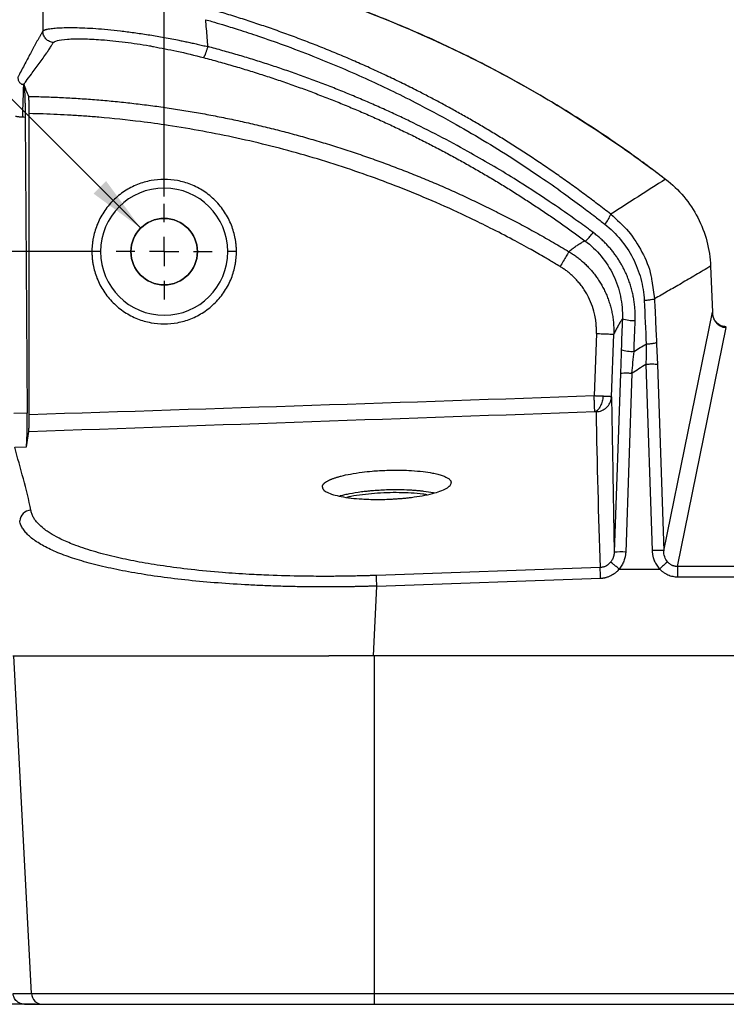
# Model space of a CAD drawing. Header units: millimetres. Extents: x 0 to 1118, y 0 to 848.
# Tile 5 of 17: x 183 to 306, y 368 to 539. Entities that reach past the tile are written whole.
import ezdxf

# ---------------------------------------------------------------- set-up
doc = ezdxf.new("R2010")
doc.units = ezdxf.units.MM
doc.linetypes.add('CENTERX2', pattern=[20.32, 12.7, -2.54, 2.54, -2.54])
doc.layers.add('CENTER', color=40, linetype='CENTERX2')
doc.layers.add('DIMENSIONS', color=140, linetype='Continuous', lineweight=25)
doc.styles.add('SLDTEXTSTYLE0', font='TXT', dxfattribs={"width": 0.75})
doc.dimstyles.new('SLDDIMSTYLE0', dxfattribs={"dimtxt": 10, "dimasz": 10, "dimexe": 0, "dimexo": 0.0625, "dimgap": 2.5, "dimtad": 0, "dimtih": 1, "dimtoh": 1, "dimdec": 1, "dimrnd": 1e-09, "dimzin": 12, "dimdsep": 46, "dimtxsty": 'SLDTEXTSTYLE0', "dimsah": 1, "dimcen": 0.09, "dimadec": 0, "dimazin": 3, "dimtfac": 1, "dimtdec": 1, "dimtofl": 0, "dimtmove": 0, "dimatfit": 3, "dimfxl": 0, "dimfrac": 2, "dimtolj": 1, "dimtzin": 12, "dimarcsym": 0})
doc.dimstyles.new('SLDDIMSTYLE1', dxfattribs={"dimtxt": 10, "dimasz": 10, "dimexe": 0, "dimexo": 0.0625, "dimgap": 2.5, "dimtad": 0, "dimtih": 1, "dimtoh": 1, "dimdec": 1, "dimrnd": 1e-09, "dimzin": 12, "dimdsep": 46, "dimtxsty": 'SLDTEXTSTYLE0', "dimsah": 1, "dimcen": 0, "dimadec": 0, "dimazin": 3, "dimtfac": 1, "dimtdec": 1, "dimtofl": 0, "dimtmove": 0, "dimatfit": 3, "dimfxl": 0, "dimfrac": 2, "dimtolj": 1, "dimtzin": 12, "dimarcsym": 0})
doc.dimstyles.new('SLDDIMSTYLE2', dxfattribs={"dimtxt": 10, "dimasz": 10, "dimexe": 0, "dimexo": 0.0625, "dimgap": 2.5, "dimtad": 0, "dimtih": 1, "dimtoh": 1, "dimdec": 1, "dimrnd": 1e-09, "dimzin": 4, "dimdsep": 46, "dimtxsty": 'SLDTEXTSTYLE0', "dimsah": 1, "dimcen": 0.09, "dimadec": 0, "dimazin": 1, "dimtfac": 1, "dimtdec": 1, "dimtofl": 0, "dimtmove": 0, "dimatfit": 3, "dimfxl": 0, "dimfrac": 2, "dimtolj": 1, "dimtzin": 12, "dimarcsym": 0})

# ---------------------------------------------------------------- blocks, each defined once
blk = doc.blocks.new('_D_2')
at = {"layer": 'DIMENSIONS'}
for p, q in [((128.73, 538.44), (125.68, 538.44)), ((125.68, 538.44), (125.68, 522.57)), ((154.59, 538.44), (157.64, 538.44)), ((157.64, 538.44), (157.64, 522.57)), ((168.48, 538.44), (162.13, 538.44)), ((204.3, 502.63), (168.48, 538.44)), ((125.68, 522.57), (128.73, 522.57)), ((157.64, 522.57), (154.59, 522.57))]:
    blk.add_line(p, q, dxfattribs=at)
blk.add_solid([(204.3, 502.63), (198.31, 510.79), (196.14, 508.61)], dxfattribs=at)
at = {"layer": 'DIMENSIONS', "char_height": 10, "attachment_point": 1, "style": 'SLDTEXTSTYLE0'}
for s, insert in [('%%c', (121.19, 553.36)), ('11.5', (136.27, 553.36)), ('0.45', (128.73, 535.46))]:
    blk.add_mtext(s, dxfattribs=dict(at, insert=insert))
blk = doc.blocks.new('_D_3')
at = {"layer": 'DIMENSIONS'}
for p, q in [((208.36, 508.12), (208.36, 571.07)), ((618.36, 508.12), (618.36, 571.07)), ((396.74, 569.37), (393.69, 569.37)), ((393.69, 569.37), (393.69, 553.49)), ((429.99, 569.37), (433.03, 569.37)), ((433.03, 569.37), (433.03, 553.49)), ((208.36, 567.89), (388.62, 567.89)), ((618.36, 567.89), (438.11, 567.89)), ((393.69, 553.49), (396.74, 553.49)), ((433.03, 553.49), (429.99, 553.49))]:
    blk.add_line(p, q, dxfattribs=at)
for points in [[(208.36, 567.89), (218.36, 566.36), (218.36, 569.43)], [(618.36, 567.89), (608.36, 569.43), (608.36, 566.36)]]:
    blk.add_solid(points, dxfattribs=at)
at = {"layer": 'DIMENSIONS', "char_height": 10, "attachment_point": 1, "style": 'SLDTEXTSTYLE0'}
for s, insert in [('410.0', (396.74, 584.29)), ('16.14', (396.74, 566.38))]:
    blk.add_mtext(s, dxfattribs=dict(at, insert=insert))
blk = doc.blocks.new('_D_5')
at = {"layer": 'DIMENSIONS'}
for p, q in [((196.09, 498.56), (138.87, 498.56)), ((142.04, 498.56), (142.04, 449.84)), ((129.11, 434.88), (126.07, 434.88)), ((126.07, 434.88), (126.07, 419.01)), ((154.98, 434.88), (158.02, 434.88)), ((158.02, 434.88), (158.02, 419.01)), ((126.07, 419.01), (129.11, 419.01)), ((158.02, 419.01), (154.98, 419.01)), ((142.04, 368.26), (142.04, 416.98)), ((186.12, 368.26), (138.87, 368.26))]:
    blk.add_line(p, q, dxfattribs=at)
for points in [[(142.04, 498.56), (140.51, 488.56), (143.58, 488.56)], [(142.04, 368.26), (143.58, 378.26), (140.51, 378.26)]]:
    blk.add_solid(points, dxfattribs=at)
at = {"layer": 'DIMENSIONS', "char_height": 10, "attachment_point": 1, "style": 'SLDTEXTSTYLE0'}
for s, insert in [('130.3', (125.42, 449.8)), ('5.13', (129.11, 431.9))]:
    blk.add_mtext(s, dxfattribs=dict(at, insert=insert))
blk = doc.blocks.new('SW_CENTERMARKSYMBOL_0')
at = {"layer": 'CENTER', "color": 0}
for p, q in [((0, 5.08), (0, 8.29)), ((0, 0), (0, 2.54)), ((-5.08, 0), (-8.29, 0)), ((0, 0), (-2.54, 0)), ((0, 0), (0, -2.54)), ((0, 0), (2.54, 0)), ((5.08, 0), (8.29, 0)), ((0, -5.08), (0, -8.29))]:
    blk.add_line(p, q, dxfattribs=at)

msp = doc.modelspace()

# ---------------------------------------------------------------- linework, layer by layer
for p, q in [((184.32, 521.87), (184.67, 470.61)), ((185.02, 470.33), (185.02, 522.45)), ((197.36, 498.56), (195.86, 498.56)), ((220.86, 498.56), (219.36, 498.56)), ((302.88, 496.04), (303.18, 488.09)), ((292.69, 493.52), (293.17, 490.38)), ((294.76, 446.79), (303.18, 488.09)), ((283.12, 484.39), (282.74, 473.58)), ((285.74, 473.43), (286.12, 484.28)), ((297.15, 444.06), (305.59, 485.45)), ((293.52, 482.88), (293.54, 482.55)), ((293.54, 482.55), (293.68, 479.01)), ((287.39, 480.9), (287.27, 477.45)), ((287.42, 481.61), (287.39, 480.9)), ((291.69, 479.04), (292.77, 446.82)), ((293.68, 479.01), (294.76, 446.79)), ((287.27, 477.45), (286.19, 446.51)), ((289.27, 477.48), (288.19, 446.54)), ((184.67, 470.61), (182.38, 470.53)), ((184.54, 464.77), (184.94, 467.42)), ((182.55, 464.7), (184.54, 464.77)), ((283.78, 443.88), (245.07, 442.51)), ((287.07, 443.62), (294.07, 443.62)), ((529.57, 444.06), (297.15, 444.06)), ((297.15, 444.06), (297.15, 442.27)), ((245.14, 440.66), (283.85, 442.03)), ((297.15, 442.27), (529.57, 442.27)), ((244.54, 428.56), (245.14, 440.66)), ((182.21, 428.56), (236.86, 428.56)), ((185.39, 370.16), (182.34, 428.56)), ((244.72, 428.56), (236.86, 428.56)), ((244.72, 370.16), (244.72, 428.56)), ((582, 428.56), (244.72, 428.56)), ((182.23, 370.16), (185.39, 370.16)), ((185.39, 370.16), (244.72, 370.16)), ((244.72, 370.16), (380.36, 370.16)), ((244.72, 368.26), (244.72, 370.16)), ((184.22, 368.26), (187.39, 368.26)), ((244.72, 368.26), (582, 368.26))]:
    msp.add_line(p, q)
for centre, radius, start, end in [((208.36, 498.56), 11, 0, 180), ((281.41, 506.35), 4.38, 316.1913, 342.71), ((208.36, 498.56), 5.75, 0, 180), ((208.36, 498.56), 11, 180, 0), ((208.36, 498.56), 5.75, 180, 0), ((289.45, 492.38), 5.73, 251.2964, 273.7742), ((289.24, 486.66), 5.37, 250.1373, 274.1554), ((185.36, 451.79), 2, 91.8591, 175.5989), ((287.36, 436.68), 9.9, 85.1799, 96.7686), ((-115.75, 428.21), 399.84, 1.9814, 2.2456), ((309.21, 428.02), 21.74, 129.2799, 134.1572), ((-154.46, 426.84), 399.84, 1.9814, 2.2456), ((187.39, 370.26), 2, 182.9581, 269.9634)]:
    msp.add_arc(centre, radius, start, end)
msp.add_ellipse((184.5, 469.64), major_axis=(0, 5), ratio=0.034894, start_param=3.369657, end_param=4.906838)
for points, knots in [([(183.67, 553.44), (203.76, 551.98), (223.64, 547.58), (251.89, 536.85), (261.05, 532.59), (278.64, 522.78), (287.08, 517.23), (295.08, 511.11)], [0, 0, 0, 0, 0.5, 0.5, 0.75, 0.75, 1, 1, 1, 1]), ([(294.48, 511.54), (292.5, 513.02), (288.66, 515.89), (283.07, 519.67), (278.17, 522.8), (274.09, 525.25), (270.57, 527.27), (267.25, 529.1), (261.84, 531.95), (254.22, 535.64), (244.77, 539.61), (235.69, 542.92), (227.29, 545.58), (220.65, 547.37), (215.48, 548.62), (211.19, 549.57), (205.85, 550.63), (199.43, 551.7), (192.43, 552.65), (187.55, 553.07), (185.19, 553.27)], [0, 0, 0, 0, 0.06247, 0.12136, 0.170447, 0.209728, 0.24154, 0.273306, 0.30558, 0.396306, 0.487383, 0.564663, 0.640793, 0.710253, 0.738499, 0.775442, 0.821353, 0.876231, 0.940078, 1, 1, 1, 1]), ([(187.39, 545.49), (187.38, 544.01), (187.38, 541.09), (187.38, 538.17), (187.38, 536.73)], [0, 0, 0, 0, 0.506777, 1, 1, 1, 1]), ([(285.6, 505.04), (285.22, 505.34), (284.47, 505.93), (283.33, 506.8), (282.21, 507.65), (281.08, 508.49), (279.96, 509.32), (278.84, 510.13), (277.72, 510.93), (276.61, 511.72), (275.5, 512.49), (274.4, 513.24), (273.3, 513.99), (272.2, 514.72), (271.11, 515.44), (270.03, 516.14), (268.95, 516.83), (267.87, 517.51), (266.8, 518.18), (265.74, 518.83), (264.68, 519.47), (263.62, 520.1), (262.57, 520.72), (261.53, 521.32), (260.5, 521.92), (259.47, 522.5), (258.44, 523.07), (257.42, 523.63), (256.41, 524.18), (255.41, 524.72), (254.41, 525.24), (253.42, 525.76), (251.93, 526.53), (249.92, 527.53), (247.39, 528.76), (244.84, 529.95), (242.28, 531.11), (239.7, 532.23), (237.1, 533.31), (234.49, 534.36), (231.87, 535.37), (229.23, 536.35), (226.58, 537.29), (223.91, 538.19), (221.24, 539.06), (218.55, 539.89), (216.75, 540.41), (215.85, 540.67)], [0, 0, 0, 0, 0.01824, 0.03634, 0.0543, 0.07212, 0.0898, 0.10734, 0.124739, 0.141999, 0.159118, 0.176096, 0.192934, 0.209632, 0.22619, 0.242607, 0.258884, 0.275021, 0.291018, 0.306874, 0.32259, 0.338166, 0.353602, 0.368898, 0.384053, 0.399068, 0.413943, 0.428678, 0.443273, 0.457727, 0.472041, 0.486215, 0.500249, 0.53595, 0.571651, 0.60735, 0.64305, 0.678748, 0.714446, 0.750143, 0.785839, 0.821534, 0.857228, 0.892923, 0.928616, 0.964309, 1, 1, 1, 1]), ([(215.92, 534.05), (215.88, 534.56), (215.81, 535.59), (215.68, 537.15), (215.59, 538.19), (215.55, 538.72)], [0, 0, 0, 0, 0.328058, 0.661389, 1, 1, 1, 1]), ([(215.55, 538.72), (215.89, 538.62), (216.86, 538.34), (218.73, 537.78), (221.43, 536.94), (224.94, 535.79), (229.25, 534.27), (235.44, 531.92), (243.09, 528.68), (251.13, 524.79), (259.68, 520.2), (266.9, 515.87), (273.22, 511.67), (277.18, 508.9), (280.34, 506.58), (282.71, 504.77), (284.03, 503.74), (284.57, 503.31)], [0, 0, 0, 0, 0.013811, 0.038805, 0.074982, 0.122341, 0.180882, 0.250603, 0.376882, 0.500115, 0.59374, 0.749583, 0.823403, 0.885355, 0.935439, 0.973653, 1, 1, 1, 1]), ([(187.38, 536.73), (187.38, 536.75), (187.4, 536.77), (187.44, 536.81), (187.49, 536.84), (187.54, 536.87), (187.6, 536.9), (187.67, 536.93), (187.75, 536.96), (187.83, 536.99), (187.91, 537.02), (188, 537.04), (188.1, 537.07), (188.39, 537.13), (188.97, 537.22), (190.05, 537.31), (191.34, 537.36), (192.87, 537.36), (194.59, 537.31), (196.5, 537.2), (198.57, 537.02), (200.79, 536.79), (203.14, 536.49), (205.57, 536.13), (208.1, 535.7), (210.08, 535.33), (211.51, 535.04), (212.35, 534.86), (213.21, 534.68), (214.1, 534.48), (215, 534.27), (215.61, 534.13), (215.92, 534.05)], [0, 0, 0, 0, 0.0115398, 0.022913, 0.0341126, 0.0451315, 0.0559631, 0.0666008, 0.0770383, 0.0872696, 0.0972887, 0.1070901, 0.1166683, 0.1260182, 0.19061, 0.2511361, 0.3144949, 0.3753289, 0.4377278, 0.4987293, 0.5605096, 0.6219539, 0.6835763, 0.7459516, 0.8071641, 0.8716968, 0.8914226, 0.9118617, 0.9329782, 0.954734, 0.9770887, 1, 1, 1, 1]), ([(187.38, 536.73), (187.3, 536.6), (187.14, 536.33), (186.9, 535.92), (186.66, 535.51), (186.42, 535.08), (186.18, 534.65), (185.94, 534.21), (185.7, 533.77), (185.46, 533.32), (185.12, 532.68), (184.68, 531.85), (184.15, 530.83), (183.61, 529.81), (183.25, 529.14), (183.08, 528.81)], [0, 0, 0, 0, 0.055673, 0.111345, 0.167018, 0.22269, 0.278363, 0.334035, 0.389707, 0.445378, 0.50105, 0.625789, 0.750526, 0.875263, 1, 1, 1, 1]), ([(189.19, 534.75), (188.96, 534.77), (188.73, 534.83), (188.28, 535.05), (188.07, 535.21), (187.72, 535.59), (187.59, 535.82), (187.42, 536.28), (187.38, 536.51), (187.38, 536.73)], [0, 0, 0, 0, 0.25, 0.25, 0.5, 0.5, 0.75, 0.75, 1, 1, 1, 1]), ([(189.19, 534.75), (189.36, 534.88), (189.7, 535.14), (191.5, 535.37), (194.07, 535.45), (196.36, 535.31), (197.42, 535.25)], [0, 0, 0, 0, 0.2451308, 0.5104358, 0.7713978, 1, 1, 1, 1]), ([(197.42, 535.25), (197.47, 535.25), (198.66, 535.19), (201.52, 534.85), (204.58, 534.44), (206.28, 534.11), (206.51, 534.06)], [0, 0, 0, 0, 0.019945, 0.491686, 0.931649, 1, 1, 1, 1]), ([(184.08, 527.51), (184.21, 527.69), (184.63, 528.29), (185.29, 529.18), (186.06, 530.22), (186.96, 531.43), (187.69, 532.44), (188.31, 533.34), (188.61, 533.8), (188.93, 534.32), (189.11, 534.62), (189.19, 534.75)], [0, 0, 0, 0, 0.073954, 0.248808, 0.368938, 0.502089, 0.754412, 0.785694, 0.877899, 0.944756, 1, 1, 1, 1]), ([(206.51, 534.06), (207.85, 533.81), (210.72, 533.28), (213.61, 532.55), (215.15, 532.16)], [0, 0, 0, 0, 0.466445, 1, 1, 1, 1]), ([(215.15, 532.16), (215.15, 532.16), (215.17, 532.17), (215.19, 532.18), (215.22, 532.22), (215.25, 532.27), (215.3, 532.35), (215.37, 532.48), (215.47, 532.68), (215.56, 532.91), (215.63, 533.1), (215.71, 533.32), (215.78, 533.55), (215.85, 533.8), (215.9, 533.97), (215.92, 534.05)], [0, 0, 0, 0, 0.035141, 0.076714, 0.12504, 0.20713, 0.250198, 0.34481, 0.500258, 0.577239, 0.657808, 0.741255, 0.826735, 0.91331, 1, 1, 1, 1]), ([(282.57, 501.87), (282.29, 502.08), (281.18, 502.9), (278.66, 504.73), (274.41, 507.68), (268.34, 511.61), (260.32, 516.33), (253.42, 519.92), (248.4, 522.3), (245.98, 523.41), (243.55, 524.48), (241.1, 525.52), (238.64, 526.53), (236.16, 527.5), (233.67, 528.44), (231.17, 529.35), (228.66, 530.22), (226.13, 531.06), (223.6, 531.86), (221.05, 532.63), (218.49, 533.36), (216.78, 533.82), (215.92, 534.05)], [0, 0, 0, 0, 0.014016, 0.055734, 0.12516, 0.222292, 0.347131, 0.499682, 0.535416, 0.571151, 0.606887, 0.642623, 0.67836, 0.714097, 0.749834, 0.785571, 0.821309, 0.857047, 0.892785, 0.928524, 0.964262, 1, 1, 1, 1]), ([(215.15, 532.16), (215.59, 532.05), (216.47, 531.81), (217.78, 531.45), (219.09, 531.08), (220.4, 530.7), (221.69, 530.32), (222.99, 529.92), (224.27, 529.52), (225.55, 529.11), (226.82, 528.7), (228.09, 528.27), (229.35, 527.84), (230.61, 527.4), (231.86, 526.95), (233.1, 526.49), (234.33, 526.03), (235.56, 525.56), (236.79, 525.08), (238, 524.6), (239.21, 524.11), (240.42, 523.61), (241.61, 523.11), (242.8, 522.6), (243.99, 522.08), (245.17, 521.55), (246.34, 521.02), (247.5, 520.49), (248.66, 519.94), (249.81, 519.39), (250.95, 518.84), (252.09, 518.28), (253.22, 517.71), (254.34, 517.14), (255.46, 516.56), (256.57, 515.97), (257.67, 515.38), (258.77, 514.78), (259.86, 514.18), (260.94, 513.58), (262.02, 512.96), (263.09, 512.35), (264.15, 511.73), (265.21, 511.1), (266.25, 510.47), (267.3, 509.83), (268.33, 509.19), (269.36, 508.54), (270.38, 507.89), (271.39, 507.23), (272.4, 506.57), (273.4, 505.91), (274.39, 505.24), (275.38, 504.57), (276.36, 503.89), (277.33, 503.21), (278.29, 502.52), (279.25, 501.83), (280.2, 501.14), (280.83, 500.68), (281.15, 500.44)], [0, 0, 0, 0, 0.018566, 0.037085, 0.055558, 0.073985, 0.092366, 0.1107, 0.128987, 0.147228, 0.165423, 0.183571, 0.201673, 0.219728, 0.237737, 0.255699, 0.273615, 0.291484, 0.309307, 0.327083, 0.344813, 0.362496, 0.380133, 0.397724, 0.415268, 0.432765, 0.450216, 0.467621, 0.484979, 0.50229, 0.519555, 0.536774, 0.553946, 0.571072, 0.588151, 0.605183, 0.622169, 0.639109, 0.656002, 0.672848, 0.689648, 0.706401, 0.723108, 0.739768, 0.756382, 0.772949, 0.78947, 0.805944, 0.822371, 0.838752, 0.855087, 0.871375, 0.887616, 0.903811, 0.91996, 0.936061, 0.952116, 0.968124, 0.984086, 1, 1, 1, 1]), ([(183.08, 528.81), (183.07, 528.78), (183.07, 528.71), (183.07, 528.56), (183.1, 528.36), (183.16, 528.15), (183.26, 527.96), (183.39, 527.79), (183.54, 527.66), (183.69, 527.58), (183.81, 527.54), (183.94, 527.51), (184.03, 527.51), (184.08, 527.51)], [0, 0, 0, 0, 0.0551907, 0.1631518, 0.3128996, 0.4614088, 0.5786571, 0.7019445, 0.8031822, 0.85546, 0.9005713, 0.9446094, 1, 1, 1, 1]), ([(183.9, 521.88), (183.9, 521.97), (183.9, 522.14), (183.91, 522.41), (183.92, 522.69), (183.93, 522.97), (183.94, 523.26), (183.94, 523.55), (183.95, 523.85), (183.96, 524.14), (183.97, 524.44), (183.98, 524.74), (183.99, 525.03), (184, 525.32), (184.01, 525.6), (184.01, 525.87), (184.02, 526.13), (184.03, 526.37), (184.04, 526.6), (184.05, 526.8), (184.05, 526.99), (184.06, 527.14), (184.07, 527.28), (184.07, 527.38), (184.08, 527.46), (184.08, 527.5), (184.08, 527.51)], [0, 0, 0, 0, 0.029226, 0.059673, 0.091354, 0.12428, 0.158457, 0.193885, 0.230558, 0.268465, 0.307584, 0.347889, 0.389344, 0.431903, 0.475511, 0.520105, 0.565611, 0.611945, 0.659017, 0.706725, 0.754963, 0.803617, 0.852569, 0.901699, 0.950884, 1, 1, 1, 1]), ([(184.1, 527.51), (184.11, 527.5), (184.11, 527.48), (184.12, 527.45), (184.13, 527.4), (184.14, 527.34), (184.15, 527.28), (184.16, 527.2), (184.17, 527.11), (184.18, 527.02), (184.18, 526.91), (184.19, 526.8), (184.2, 526.68), (184.21, 526.54), (184.22, 526.4), (184.22, 526.25), (184.23, 526.09), (184.24, 525.91), (184.25, 525.68), (184.26, 525.38), (184.27, 525.01), (184.28, 524.61), (184.29, 524.2), (184.3, 523.77), (184.31, 523.32), (184.31, 522.86), (184.32, 522.37), (184.32, 522.04), (184.32, 521.87)], [0, 0, 0, 0, 0.030391, 0.060457, 0.09024, 0.11978, 0.149121, 0.178306, 0.207379, 0.236387, 0.265373, 0.294383, 0.323462, 0.352655, 0.382007, 0.411562, 0.44136, 0.471446, 0.501859, 0.558575, 0.614277, 0.669242, 0.723761, 0.778128, 0.832643, 0.887602, 0.943295, 1, 1, 1, 1]), ([(184.93, 525.44), (185.4, 525.43), (186.34, 525.41), (187.77, 525.37), (189.19, 525.32), (190.61, 525.25), (192.04, 525.18), (193.47, 525.09), (194.9, 524.99), (196.33, 524.89), (197.76, 524.77), (199.19, 524.64), (200.63, 524.5), (202.06, 524.34), (203.5, 524.18), (204.94, 524), (206.37, 523.82), (207.81, 523.62), (209.25, 523.41), (210.69, 523.19), (212.13, 522.96), (213.57, 522.71), (215.01, 522.46), (216.45, 522.19), (217.89, 521.91), (219.33, 521.62), (220.77, 521.32), (222.21, 521), (223.65, 520.68), (225.09, 520.34), (226.53, 519.99), (227.97, 519.63), (229.41, 519.26), (230.84, 518.87), (232.28, 518.47), (233.71, 518.06), (235.15, 517.64), (236.58, 517.21), (238.01, 516.76), (239.44, 516.31), (240.87, 515.84), (242.29, 515.36), (243.72, 514.86), (245.14, 514.36), (246.56, 513.84), (247.97, 513.31), (249.39, 512.77), (250.8, 512.21), (252.21, 511.65), (253.62, 511.07), (255.03, 510.48), (256.43, 509.88), (257.83, 509.26), (259.23, 508.63), (260.62, 507.99), (262.01, 507.34), (263.39, 506.67), (264.78, 506), (266.16, 505.31), (267.53, 504.61), (268.9, 503.89), (270.27, 503.17), (271.64, 502.43), (272.99, 501.68), (274.35, 500.92), (275.7, 500.14), (277.05, 499.35), (277.94, 498.82), (278.38, 498.55)], [0, 0, 0, 0, 0.014428, 0.028878, 0.043352, 0.057848, 0.072366, 0.086907, 0.10147, 0.116055, 0.130663, 0.145293, 0.159945, 0.174619, 0.189315, 0.204033, 0.218773, 0.233536, 0.248321, 0.263128, 0.277957, 0.292809, 0.307682, 0.322578, 0.337497, 0.352437, 0.3674, 0.382385, 0.397393, 0.412423, 0.427475, 0.442549, 0.457645, 0.472764, 0.487905, 0.503068, 0.518253, 0.53346, 0.548689, 0.563941, 0.579214, 0.59451, 0.609828, 0.625168, 0.64053, 0.655915, 0.671322, 0.686751, 0.702203, 0.717677, 0.733174, 0.748693, 0.764235, 0.779799, 0.795386, 0.810995, 0.826626, 0.84228, 0.857956, 0.873653, 0.889372, 0.905113, 0.920875, 0.936658, 0.952462, 0.968287, 0.984133, 1, 1, 1, 1]), ([(185.02, 522.45), (185.02, 522.64), (185.02, 522.82), (185.02, 523.19), (185.02, 523.37), (185.01, 523.71), (185.01, 523.88), (185, 524.19), (185, 524.34), (184.99, 524.62), (184.98, 524.74), (184.97, 524.96), (184.97, 525.06), (184.96, 525.23), (184.95, 525.29), (184.94, 525.39), (184.93, 525.43), (184.93, 525.44)], [0, 0, 0, 0, 0.125, 0.125, 0.25, 0.25, 0.375, 0.375, 0.5, 0.5, 0.625, 0.625, 0.75, 0.75, 0.875, 0.875, 1, 1, 1, 1]), ([(182.65, 522.01), (182.73, 522), (182.9, 521.97), (183.15, 521.94), (183.4, 521.91), (183.65, 521.89), (183.81, 521.89), (183.9, 521.88)], [0, 0, 0, 0, 0.200035, 0.399846, 0.599638, 0.799621, 1, 1, 1, 1]), ([(276.84, 495.98), (276.52, 496.18), (275.64, 496.7), (273.97, 497.68), (271.58, 499.05), (268.44, 500.77), (264.93, 502.59), (260.52, 504.75), (255.51, 507.04), (249.81, 509.42), (244.16, 511.56), (238.48, 513.5), (230.76, 515.87), (222.93, 517.85), (215.03, 519.44), (209.47, 520.37), (203.49, 521.2), (198.69, 521.7), (194.68, 522.02), (192.27, 522.17), (189.85, 522.3), (187.44, 522.4), (185.83, 522.43), (185.02, 522.45)], [0, 0, 0, 0, 0.011572, 0.031628, 0.060172, 0.097204, 0.142727, 0.182854, 0.249573, 0.313643, 0.374577, 0.437212, 0.499848, 0.625122, 0.687655, 0.750184, 0.799957, 0.874935, 0.89995, 0.924964, 0.949978, 0.97499, 1, 1, 1, 1]), ([(220.86, 498.56), (220.86, 498.67), (220.86, 498.89), (220.85, 499.21), (220.83, 499.54), (220.8, 499.87), (220.76, 500.19), (220.71, 500.51), (220.61, 501.13), (220.4, 502.02), (220, 503.18), (219.48, 504.32), (218.62, 505.79), (217.26, 507.46), (215.27, 509.09), (213.03, 510.25), (210.7, 510.92), (208.36, 511.13), (206.03, 510.92), (203.7, 510.25), (201.46, 509.09), (199.46, 507.46), (198.1, 505.79), (197.24, 504.32), (196.73, 503.19), (196.33, 502.02), (196.1, 501.05), (195.98, 500.27), (195.91, 499.7), (195.87, 499.13), (195.87, 498.75), (195.86, 498.56)], [0, 0, 0, 0, 0.008343, 0.016672, 0.024993, 0.033311, 0.041633, 0.049965, 0.058311, 0.0892, 0.120102, 0.152279, 0.18447, 0.250119, 0.315767, 0.380052, 0.441771, 0.500002, 0.558232, 0.619951, 0.684236, 0.749885, 0.815534, 0.847711, 0.879901, 0.91079, 0.941693, 0.956282, 0.970843, 0.985405, 1, 1, 1, 1]), ([(295.08, 511.11), (296.24, 510.22), (297.3, 509.21), (299.18, 506.97), (299.99, 505.74), (301.33, 503.15), (301.86, 501.78), (302.6, 498.95), (302.82, 497.5), (302.88, 496.04)], [0, 0, 0, 0, 0.25, 0.25, 0.5, 0.5, 0.75, 0.75, 1, 1, 1, 1]), ([(285.6, 505.04), (286.67, 504.09), (288.81, 502.19), (291.09, 498.53), (292.41, 495.58), (292.65, 493.83), (292.69, 493.52)], [0, 0, 0, 0, 0.310061, 0.618187, 0.931929, 1, 1, 1, 1]), ([(284.57, 503.31), (285.57, 502.52), (286.49, 501.63), (288.12, 499.66), (288.83, 498.59), (290, 496.32), (290.47, 495.12), (291.13, 492.65), (291.33, 491.38), (291.39, 490.1)], [0, 0, 0, 0, 0.25, 0.25, 0.5, 0.5, 0.75, 0.75, 1, 1, 1, 1]), ([(281.15, 500.44), (281.18, 500.43), (281.24, 500.44), (281.41, 500.56), (281.53, 500.66), (281.81, 500.94), (281.97, 501.12), (282.28, 501.49), (282.43, 501.68), (282.57, 501.87)], [0, 0, 0, 0, 0.25, 0.25, 0.5, 0.5, 0.75, 0.75, 1, 1, 1, 1]), ([(289.83, 486.66), (289.83, 486.81), (289.84, 487.1), (289.84, 487.54), (289.83, 487.98), (289.81, 488.42), (289.78, 488.86), (289.74, 489.3), (289.68, 489.73), (289.62, 490.17), (289.55, 490.6), (289.46, 491.03), (289.37, 491.46), (289.26, 491.88), (289.15, 492.31), (289.02, 492.73), (288.89, 493.15), (288.74, 493.56), (288.59, 493.97), (288.43, 494.38), (288.25, 494.78), (288.04, 495.24), (287.78, 495.76), (287.46, 496.34), (287.11, 496.93), (286.73, 497.51), (286.33, 498.09), (285.89, 498.66), (285.42, 499.23), (284.92, 499.79), (284.38, 500.33), (283.81, 500.86), (283.21, 501.38), (282.78, 501.71), (282.57, 501.87)], [0, 0, 0, 0, 0.025014, 0.050029, 0.075044, 0.100057, 0.125071, 0.150083, 0.175095, 0.200106, 0.225117, 0.250126, 0.275134, 0.300141, 0.325147, 0.350152, 0.375155, 0.400156, 0.425156, 0.450154, 0.475151, 0.500146, 0.53723, 0.575147, 0.613895, 0.653475, 0.693886, 0.735128, 0.7772, 0.820101, 0.863832, 0.908394, 0.953786, 1, 1, 1, 1]), ([(278.38, 498.55), (278.48, 498.63), (278.66, 498.8), (278.95, 499.03), (279.22, 499.25), (279.5, 499.45), (279.78, 499.65), (280.06, 499.83), (280.33, 500), (280.6, 500.16), (280.88, 500.31), (281.06, 500.4), (281.15, 500.44)], [0, 0, 0, 0, 0.103204, 0.205696, 0.307476, 0.408544, 0.5089, 0.608544, 0.707476, 0.805696, 0.903204, 1, 1, 1, 1]), ([(281.15, 500.44), (282.19, 499.67), (283.13, 498.77), (284.78, 496.77), (285.48, 495.67), (286.6, 493.34), (287.02, 492.1), (287.55, 489.56), (287.66, 488.25), (287.61, 486.95)], [0, 0, 0, 0, 0.25, 0.25, 0.5, 0.5, 0.75, 0.75, 1, 1, 1, 1]), ([(195.86, 498.56), (195.86, 498.45), (195.87, 498.23), (195.88, 497.91), (195.9, 497.58), (195.93, 497.26), (195.97, 496.93), (196.01, 496.61), (196.12, 496), (196.33, 495.1), (196.73, 493.94), (197.24, 492.8), (198.1, 491.33), (199.46, 489.66), (201.46, 488.04), (203.7, 486.87), (206.03, 486.2), (208.36, 485.99), (210.7, 486.2), (213.03, 486.87), (215.27, 488.04), (217.26, 489.66), (218.62, 491.33), (219.48, 492.8), (220, 493.94), (220.4, 495.1), (220.62, 496.07), (220.75, 496.85), (220.81, 497.42), (220.86, 497.99), (220.86, 498.37), (220.86, 498.56)], [0, 0, 0, 0, 0.0083427, 0.0166717, 0.0249927, 0.0333114, 0.0416335, 0.0499647, 0.0583107, 0.0891999, 0.1201024, 0.1522793, 0.1844697, 0.2501185, 0.3157674, 0.3800521, 0.4417709, 0.5000017, 0.5582325, 0.6199512, 0.6842359, 0.7498848, 0.8155337, 0.8477106, 0.8799009, 0.9107901, 0.9416927, 0.9562823, 0.970843, 0.9854053, 1, 1, 1, 1]), ([(278.38, 498.55), (278.38, 498.54), (278.34, 498.48), (278.18, 498.22), (278.06, 498.02), (277.76, 497.52), (277.58, 497.22), (277.21, 496.6), (277.02, 496.28), (276.84, 495.98)], [0, 0, 0, 0, 0.25, 0.25, 0.5, 0.5, 0.75, 0.75, 1, 1, 1, 1]), ([(278.38, 498.55), (278.49, 498.49), (278.7, 498.36), (279.02, 498.15), (279.33, 497.94), (279.64, 497.71), (279.95, 497.48), (280.25, 497.24), (280.55, 496.99), (280.85, 496.73), (281.14, 496.46), (281.42, 496.19), (281.7, 495.9), (281.98, 495.6), (282.25, 495.3), (282.51, 494.99), (282.77, 494.67), (283.02, 494.34), (283.26, 494), (283.49, 493.65), (283.72, 493.29), (283.94, 492.93), (284.15, 492.56), (284.35, 492.18), (284.55, 491.79), (284.73, 491.4), (284.9, 491), (285.07, 490.59), (285.22, 490.17), (285.36, 489.75), (285.5, 489.32), (285.62, 488.89), (285.72, 488.45), (285.82, 488), (285.9, 487.55), (285.98, 487.09), (286.03, 486.63), (286.08, 486.17), (286.11, 485.7), (286.13, 485.23), (286.13, 484.76), (286.13, 484.44), (286.12, 484.28)], [0, 0, 0, 0, 0.021963, 0.044087, 0.066369, 0.088809, 0.111406, 0.134157, 0.157064, 0.180125, 0.203342, 0.226714, 0.250242, 0.273925, 0.297765, 0.32176, 0.345911, 0.370218, 0.39468, 0.419297, 0.444069, 0.468997, 0.494079, 0.519317, 0.544709, 0.570257, 0.595959, 0.621816, 0.647828, 0.673994, 0.700314, 0.726788, 0.753417, 0.780199, 0.807135, 0.834226, 0.861472, 0.888874, 0.916429, 0.944137, 0.971995, 1, 1, 1, 1]), ([(302.88, 496.04), (302.02, 495.53), (300.34, 494.54), (297.86, 493.09), (295.48, 491.71), (293.93, 490.82), (293.17, 490.38)], [0, 0, 0, 0, 0.2649926, 0.51999, 0.7649925, 1, 1, 1, 1]), ([(283.12, 484.39), (283.13, 484.5), (283.13, 484.73), (283.13, 485.08), (283.12, 485.43), (283.1, 485.78), (283.07, 486.21), (282.98, 486.89), (282.77, 488.02), (282.32, 489.48), (281.72, 490.8), (281.13, 491.8), (280.64, 492.51), (280.11, 493.19), (279.57, 493.8), (279.04, 494.32), (278.53, 494.78), (277.99, 495.22), (277.42, 495.62), (277.03, 495.86), (276.84, 495.98)], [0, 0, 0, 0, 0.02515, 0.050307, 0.075468, 0.100633, 0.1258, 0.169056, 0.249868, 0.374935, 0.500011, 0.562765, 0.625446, 0.687844, 0.750239, 0.800197, 0.850155, 0.900114, 0.950067, 1, 1, 1, 1]), ([(293.17, 490.38), (293.15, 490.36), (293.1, 490.33), (292.91, 490.27), (292.77, 490.25), (292.44, 490.19), (292.24, 490.17), (291.82, 490.12), (291.6, 490.11), (291.39, 490.1)], [0, 0, 0, 0, 0.25, 0.25, 0.5, 0.5, 0.75, 0.75, 1, 1, 1, 1]), ([(293.17, 490.38), (293.21, 489.54), (293.29, 487.86), (293.4, 485.36), (293.48, 483.7), (293.52, 482.88)], [0, 0, 0, 0, 0.337824, 0.671156, 1, 1, 1, 1]), ([(305.59, 485.56), (305.44, 485.57), (305.13, 485.58), (304.53, 485.78), (303.87, 486.25), (303.32, 487.09), (303.23, 487.76), (303.18, 488.09)], [0, 0, 0, 0, 0.1197928, 0.2397723, 0.4830737, 0.7368171, 1, 1, 1, 1]), ([(303.18, 488.09), (303.18, 488.03), (303.18, 487.91), (303.2, 487.74), (303.23, 487.57), (303.26, 487.43), (303.3, 487.29), (303.33, 487.17), (303.37, 487.06), (303.46, 486.83), (303.64, 486.49), (303.96, 486.11), (304.33, 485.81), (304.69, 485.62), (305.01, 485.51), (305.3, 485.45), (305.49, 485.45), (305.59, 485.45)], [0, 0, 0, 0, 0.047849, 0.092562, 0.134118, 0.17251, 0.207742, 0.239826, 0.268787, 0.294647, 0.431502, 0.553185, 0.671926, 0.782848, 0.855565, 0.92792, 1, 1, 1, 1]), ([(287.61, 486.95), (287.56, 486.87), (287.46, 486.71), (287.3, 486.46), (287.14, 486.19), (286.98, 485.9), (286.81, 485.61), (286.64, 485.3), (286.47, 484.97), (286.3, 484.63), (286.18, 484.4), (286.12, 484.28)], [0, 0, 0, 0, 0.104879, 0.211316, 0.319311, 0.428864, 0.539975, 0.652644, 0.766871, 0.882656, 1, 1, 1, 1]), ([(283.12, 484.39), (283.48, 484.37), (283.85, 484.36), (284.59, 484.33), (284.94, 484.32), (285.52, 484.3), (285.75, 484.29), (286.05, 484.28), (286.12, 484.28), (286.12, 484.28)], [0, 0, 0, 0, 0.25, 0.25, 0.5, 0.5, 0.75, 0.75, 1, 1, 1, 1]), ([(291.74, 482.57), (291.95, 482.59), (292.17, 482.6), (292.6, 482.65), (292.79, 482.68), (293.13, 482.73), (293.27, 482.76), (293.45, 482.82), (293.51, 482.85), (293.52, 482.88)], [0, 0, 0, 0, 0.25, 0.25, 0.5, 0.5, 0.75, 0.75, 1, 1, 1, 1]), ([(291.69, 479.04), (291.28, 478.78), (290.47, 478.26), (289.67, 477.74), (289.27, 477.48)], [0, 0, 0, 0, 0.500786, 1, 1, 1, 1]), ([(293.68, 479.01), (293.66, 479.02), (293.6, 479.03), (293.39, 479.04), (293.23, 479.05), (292.85, 479.06), (292.62, 479.06), (292.15, 479.05), (291.91, 479.04), (291.69, 479.04)], [0, 0, 0, 0, 0.25, 0.25, 0.5, 0.5, 0.75, 0.75, 1, 1, 1, 1]), ([(289.27, 477.48), (289.03, 477.49), (288.78, 477.5), (288.29, 477.5), (288.06, 477.5), (287.67, 477.5), (287.52, 477.49), (287.32, 477.47), (287.27, 477.46), (287.27, 477.45)], [0, 0, 0, 0, 0.25, 0.25, 0.5, 0.5, 0.75, 0.75, 1, 1, 1, 1]), ([(284.26, 473.52), (284.21, 473.52), (284.11, 473.53), (283.95, 473.53), (283.78, 473.54), (283.61, 473.55), (283.44, 473.55), (283.27, 473.56), (283.09, 473.57), (282.92, 473.57), (282.8, 473.58), (282.74, 473.58)], [0, 0, 0, 0, 0.110835, 0.222272, 0.334085, 0.446041, 0.55791, 0.669462, 0.780472, 0.89072, 1, 1, 1, 1]), ([(282.84, 470.87), (282.83, 470.94), (282.83, 471.06), (282.82, 471.4), (282.81, 471.62), (282.79, 472.13), (282.78, 472.41), (282.76, 473), (282.75, 473.3), (282.74, 473.58)], [0, 0, 0, 0, 0.25, 0.25, 0.5, 0.5, 0.75, 0.75, 1, 1, 1, 1]), ([(284.26, 473.52), (284.24, 473.24), (284.19, 472.95), (284.05, 472.37), (283.95, 472.09), (283.7, 471.59), (283.56, 471.37), (283.26, 471.05), (283.1, 470.93), (282.95, 470.87)], [0, 0, 0, 0, 0.25, 0.25, 0.5, 0.5, 0.75, 0.75, 1, 1, 1, 1]), ([(283.39, 470.86), (283.68, 470.9), (283.99, 471), (284.56, 471.3), (284.83, 471.5), (285.27, 471.99), (285.44, 472.27), (285.67, 472.85), (285.73, 473.15), (285.74, 473.43)], [0, 0, 0, 0, 0.25, 0.25, 0.5, 0.5, 0.75, 0.75, 1, 1, 1, 1]), ([(285.74, 473.43), (285.74, 473.43), (285.73, 473.43), (285.71, 473.43), (285.67, 473.44), (285.6, 473.45), (285.46, 473.46), (285.24, 473.47), (284.94, 473.49), (284.67, 473.5), (284.48, 473.51), (284.34, 473.52), (284.26, 473.52)], [0, 0, 0, 0, 0.053586, 0.116623, 0.1896, 0.313488, 0.37951, 0.56823, 0.759543, 0.838309, 0.918559, 1, 1, 1, 1]), ([(285.74, 473.43), (285.76, 472.15), (285.8, 469.61), (285.87, 465.78), (285.94, 461.95), (286, 458.1), (286.07, 454.25), (286.13, 450.38), (286.17, 447.8), (286.19, 446.51)], [0, 0, 0, 0, 0.1428577, 0.2857151, 0.4285723, 0.5714293, 0.7142863, 0.8571432, 1, 1, 1, 1]), ([(282.84, 470.87), (282.86, 470.87), (282.9, 470.88), (282.93, 470.87), (282.95, 470.87)], [0, 0, 0, 0, 0.507406, 1, 1, 1, 1]), ([(282.95, 470.87), (282.96, 470.87), (282.98, 470.87), (283.01, 470.86), (283.02, 470.86), (283.02, 470.86)], [0, 0, 0, 0, 0.457809, 0.730862, 1, 1, 1, 1]), ([(283.02, 470.86), (283.03, 470.86), (283.05, 470.85), (283.06, 470.84), (283.07, 470.83), (283.07, 470.83)], [0, 0, 0, 0, 0.315485, 0.644847, 1, 1, 1, 1]), ([(283.39, 470.86), (283.32, 470.86), (283.26, 470.86), (283.13, 470.86), (283.07, 470.86), (283.02, 470.86)], [0, 0, 0, 0, 0.5, 0.5, 1, 1, 1, 1]), ([(184.94, 467.42), (184.95, 467.49), (184.96, 467.62), (184.98, 467.98), (184.99, 468.21), (185.01, 468.73), (185.01, 469.03), (185.02, 469.66), (185.02, 469.99), (185.02, 470.33)], [0, 0, 0, 0, 0.25, 0.25, 0.5, 0.5, 0.75, 0.75, 1, 1, 1, 1]), ([(235.71, 457.83), (235.71, 457.86), (235.72, 457.91), (235.73, 457.99), (235.76, 458.07), (235.8, 458.15), (235.85, 458.23), (235.91, 458.31), (235.98, 458.39), (236.06, 458.47), (236.16, 458.55), (236.27, 458.63), (236.38, 458.71), (236.51, 458.79), (236.66, 458.87), (236.81, 458.95), (236.97, 459.03), (237.15, 459.11), (237.34, 459.19), (237.54, 459.27), (237.75, 459.35), (237.97, 459.42), (238.21, 459.5), (238.45, 459.57), (238.71, 459.64), (239.37, 459.82), (240.6, 460.09), (242.43, 460.37), (244.55, 460.6), (246.86, 460.73), (249.17, 460.75), (251.3, 460.67), (253.13, 460.5), (254.44, 460.3), (255.24, 460.14), (255.68, 460.03), (256.09, 459.92), (256.46, 459.8), (256.79, 459.67), (257.08, 459.55), (257.34, 459.41), (257.55, 459.28), (257.72, 459.14), (257.85, 459), (257.94, 458.86), (258, 458.71), (258.01, 458.62), (258.01, 458.57)], [0, 0, 0, 0, 0.009869, 0.019785, 0.02975, 0.039763, 0.049823, 0.059932, 0.070089, 0.080293, 0.090546, 0.100847, 0.111196, 0.121593, 0.132038, 0.142531, 0.153073, 0.163662, 0.1743, 0.184985, 0.195719, 0.206501, 0.217331, 0.22821, 0.239136, 0.250111, 0.309522, 0.375049, 0.427046, 0.500014, 0.572549, 0.624966, 0.690454, 0.74992, 0.770116, 0.790151, 0.810027, 0.829743, 0.849299, 0.868695, 0.887932, 0.907009, 0.925926, 0.944684, 0.963282, 0.981721, 1, 1, 1, 1]), ([(246.86, 455.69), (246.97, 455.69), (247.19, 455.7), (247.52, 455.72), (247.85, 455.73), (248.18, 455.75), (248.51, 455.77), (248.85, 455.8), (249.18, 455.82), (249.51, 455.85), (249.84, 455.88), (250.16, 455.91), (250.49, 455.95), (250.81, 455.98), (251.68, 456.09), (253.08, 456.3), (254.75, 456.66), (256.17, 457.1), (257.02, 457.48), (257.54, 457.82), (257.81, 458.06), (257.96, 458.29), (258.01, 458.46), (258.01, 458.54), (258.01, 458.57)], [0, 0, 0, 0, 0.018767, 0.037623, 0.056566, 0.075593, 0.094702, 0.113892, 0.13316, 0.152503, 0.171921, 0.191413, 0.210979, 0.23062, 0.25034, 0.371648, 0.500373, 0.616753, 0.750047, 0.805904, 0.874866, 0.935835, 0.977549, 1, 1, 1, 1]), ([(235.71, 457.83), (235.71, 457.81), (235.72, 457.76), (235.73, 457.7), (235.75, 457.63), (235.77, 457.57), (235.8, 457.51), (235.84, 457.45), (235.88, 457.4), (235.98, 457.28), (236.18, 457.11), (236.68, 456.82), (237.55, 456.48), (238.95, 456.15), (240.64, 455.89), (242.12, 455.76), (243.18, 455.71), (243.78, 455.69), (244.39, 455.67), (245, 455.66), (245.62, 455.66), (246.24, 455.67), (246.66, 455.68), (246.86, 455.69)], [0, 0, 0, 0, 0.017527, 0.034515, 0.050964, 0.066874, 0.082245, 0.097077, 0.11137, 0.125123, 0.189551, 0.24994, 0.37913, 0.499663, 0.626665, 0.749728, 0.785623, 0.821472, 0.857284, 0.893057, 0.928776, 0.964429, 1, 1, 1, 1]), ([(246.82, 457.3), (245.95, 457.25), (244.85, 457.2), (243.59, 457.08), (243, 457.02), (241.91, 456.88), (240.74, 456.7), (239.59, 456.45), (239, 456.32), (238.75, 456.24), (238.72, 456.23)], [0, 0, 0, 0, 0.285611, 0.363008, 0.431404, 0.490797, 0.748031, 0.86783, 0.981631, 1, 1, 1, 1]), ([(253.8, 456.48), (253.57, 456.52), (252.76, 456.65), (251.14, 456.78), (249.04, 456.85), (246.88, 456.83), (244.72, 456.71), (242.62, 456.49), (240.99, 456.26), (240.18, 456.07), (239.95, 456.02)], [0, 0, 0, 0, 0.0610627, 0.2140035, 0.3555712, 0.4992708, 0.6430037, 0.7845386, 0.93748, 1, 1, 1, 1]), ([(255.01, 456.77), (254.97, 456.78), (254.46, 456.89), (253.64, 457.01), (252.61, 457.13), (251.92, 457.19), (250.87, 457.27), (249.76, 457.31), (248.6, 457.33), (247.74, 457.32), (247.13, 457.31), (246.82, 457.3)], [0, 0, 0, 0, 0.022765, 0.255076, 0.337913, 0.423398, 0.510536, 0.716219, 0.802505, 0.897614, 1, 1, 1, 1]), ([(245.07, 442.51), (244.82, 442.5), (244.33, 442.48), (243.63, 442.46), (242.96, 442.44), (242.34, 442.42), (241.76, 442.41), (241.22, 442.4), (240.72, 442.39), (240.27, 442.38), (239.87, 442.38), (239.5, 442.37), (239.18, 442.37), (238.9, 442.36), (237.87, 442.35), (235.67, 442.34), (231.58, 442.37), (227.22, 442.49), (222.59, 442.71), (218.04, 443.02), (213.05, 443.5), (208.26, 444.12), (204.02, 444.81), (200.09, 445.62), (196.38, 446.57), (193.2, 447.61), (191.06, 448.51), (189.49, 449.3), (188.44, 449.93), (187.38, 450.7), (186.62, 451.38), (186.05, 452.06), (185.75, 452.54), (185.57, 452.91), (185.45, 453.2), (185.36, 453.49), (185.32, 453.69), (185.3, 453.78)], [0, 0, 0, 0, 0.0081, 0.015738, 0.022915, 0.02963, 0.035883, 0.041674, 0.047002, 0.051867, 0.056269, 0.060208, 0.063684, 0.066697, 0.069247, 0.097114, 0.138373, 0.203335, 0.24258, 0.29728, 0.364419, 0.427904, 0.487527, 0.54617, 0.612466, 0.682394, 0.739582, 0.76752, 0.81339, 0.840562, 0.887732, 0.917223, 0.943592, 0.95773, 0.971844, 0.985934, 1, 1, 1, 1]), ([(245.14, 440.66), (244.88, 440.66), (244.36, 440.64), (243.57, 440.62), (242.79, 440.6), (242.01, 440.58), (241.22, 440.56), (240.44, 440.55), (239.67, 440.54), (238.89, 440.53), (238.11, 440.52), (237.34, 440.52), (236.57, 440.52), (235.8, 440.52), (235.04, 440.52), (234.27, 440.52), (232.81, 440.54), (230.65, 440.57), (227.83, 440.64), (225.06, 440.75), (221.41, 440.93), (216.98, 441.23), (211.91, 441.71), (207.12, 442.31), (202.67, 443.02), (198.57, 443.84), (194.9, 444.75), (191.66, 445.76), (189.38, 446.67), (187.8, 447.44), (186.76, 448.03), (185.82, 448.65), (185.17, 449.18), (184.73, 449.6), (184.43, 449.91), (184.17, 450.23), (183.94, 450.55), (183.74, 450.89), (183.58, 451.23), (183.45, 451.58), (183.4, 451.82), (183.37, 451.94)], [0, 0, 0, 0, 0.008192, 0.016375, 0.024549, 0.032715, 0.040871, 0.049019, 0.057159, 0.06529, 0.073413, 0.081527, 0.089634, 0.097732, 0.105823, 0.113906, 0.121981, 0.152376, 0.182764, 0.213148, 0.243535, 0.304283, 0.365436, 0.426482, 0.488435, 0.550074, 0.613153, 0.675504, 0.73998, 0.771081, 0.802953, 0.8356, 0.869022, 0.884359, 0.899991, 0.91592, 0.932144, 0.948664, 0.965479, 0.982592, 1, 1, 1, 1]), ([(294.76, 446.79), (294.75, 446.79), (294.74, 446.79), (294.72, 446.8), (294.68, 446.81), (294.63, 446.81), (294.57, 446.82), (294.5, 446.82), (294.42, 446.82), (294.31, 446.83), (294.18, 446.83), (294.01, 446.83), (293.82, 446.84), (293.62, 446.83), (293.42, 446.83), (293.21, 446.82), (292.99, 446.82), (292.84, 446.82), (292.77, 446.82)], [0, 0, 0, 0, 0.046643, 0.094446, 0.143328, 0.193192, 0.243928, 0.295412, 0.347506, 0.400063, 0.467379, 0.550033, 0.636203, 0.700013, 0.775841, 0.850017, 0.924914, 1, 1, 1, 1]), ([(292.77, 446.82), (292.77, 446.74), (292.78, 446.59), (292.8, 446.38), (292.83, 446.17), (292.86, 445.96), (292.91, 445.77), (292.96, 445.58), (293.01, 445.4), (293.08, 445.22), (293.17, 444.97), (293.32, 444.65), (293.55, 444.27), (293.79, 443.93), (293.98, 443.72), (294.07, 443.62)], [0, 0, 0, 0, 0.06342, 0.125268, 0.185519, 0.244153, 0.301162, 0.356546, 0.410302, 0.462423, 0.512908, 0.640113, 0.763792, 0.883816, 1, 1, 1, 1]), ([(295.45, 444.85), (295.23, 445.11), (295.05, 445.42), (294.82, 446.08), (294.76, 446.43), (294.76, 446.79)], [0, 0, 0, 0, 0.5, 0.5, 1, 1, 1, 1]), ([(286.19, 446.51), (286.19, 446.45), (286.19, 446.35), (286.17, 446.2), (286.15, 446.06), (286.12, 445.92), (286.09, 445.8), (286.05, 445.69), (285.99, 445.51), (285.89, 445.29), (285.74, 445.03), (285.63, 444.87), (285.57, 444.8)], [0, 0, 0, 0, 0.087879, 0.171046, 0.249444, 0.323032, 0.39179, 0.455725, 0.514851, 0.689394, 0.851154, 1, 1, 1, 1]), ([(288.19, 446.54), (288.19, 446.48), (288.18, 446.34), (288.16, 446.15), (288.14, 445.95), (288.09, 445.69), (288.01, 445.37), (287.88, 444.99), (287.73, 444.62), (287.54, 444.27), (287.32, 443.93), (287.16, 443.72), (287.07, 443.62)], [0, 0, 0, 0, 0.062394, 0.124715, 0.187067, 0.249553, 0.374502, 0.499356, 0.624518, 0.749499, 0.875019, 1, 1, 1, 1]), ([(285.57, 444.8), (285.54, 444.76), (285.47, 444.67), (285.35, 444.56), (285.24, 444.45), (285.12, 444.35), (284.99, 444.27), (284.87, 444.19), (284.71, 444.11), (284.51, 444.02), (284.27, 443.94), (284.03, 443.89), (283.86, 443.88), (283.78, 443.88)], [0, 0, 0, 0, 0.0806, 0.159151, 0.235627, 0.310003, 0.382266, 0.452444, 0.520589, 0.642836, 0.763443, 0.882499, 1, 1, 1, 1]), ([(283.85, 442.03), (283.91, 442.04), (284.03, 442.04), (284.21, 442.06), (284.39, 442.08), (284.56, 442.12), (284.72, 442.15), (284.93, 442.21), (285.22, 442.3), (285.75, 442.53), (286.2, 442.81), (286.57, 443.1), (286.76, 443.28), (286.94, 443.46), (287.04, 443.58), (287.07, 443.62)], [0, 0, 0, 0, 0.048698, 0.097447, 0.146235, 0.195047, 0.243868, 0.278988, 0.367619, 0.494238, 0.747252, 0.793192, 0.872661, 0.961389, 1, 1, 1, 1]), ([(287.07, 443.62), (286.91, 443.76), (286.74, 443.9), (286.4, 444.17), (286.24, 444.31), (285.96, 444.53), (285.84, 444.62), (285.66, 444.75), (285.6, 444.79), (285.57, 444.8)], [0, 0, 0, 0, 0.25, 0.25, 0.5, 0.5, 0.75, 0.75, 1, 1, 1, 1]), ([(294.07, 443.62), (294.12, 443.57), (294.22, 443.46), (294.38, 443.31), (294.55, 443.18), (294.7, 443.06), (294.88, 442.94), (295.13, 442.79), (295.62, 442.55), (296.17, 442.37), (296.69, 442.29), (296.97, 442.27), (297.11, 442.27), (297.15, 442.27)], [0, 0, 0, 0, 0.063152, 0.1264395, 0.1898326, 0.2533062, 0.28992, 0.3793989, 0.506641, 0.756339, 0.8779173, 0.9634651, 1, 1, 1, 1]), ([(297.15, 444.06), (297.11, 444.06), (297.02, 444.06), (296.89, 444.07), (296.76, 444.09), (296.62, 444.11), (296.5, 444.15), (296.37, 444.19), (296.21, 444.26), (296.03, 444.35), (295.82, 444.49), (295.63, 444.66), (295.51, 444.78), (295.45, 444.85)], [0, 0, 0, 0, 0.068276, 0.136487, 0.204665, 0.27284, 0.341046, 0.40933, 0.477757, 0.600033, 0.727686, 0.860984, 1, 1, 1, 1]), ([(184.22, 368.26), (184.17, 368.26), (184.08, 368.26), (183.94, 368.28), (183.8, 368.3), (183.66, 368.34), (183.52, 368.38), (183.38, 368.44), (183.25, 368.51), (183.11, 368.6), (182.97, 368.7), (182.8, 368.85), (182.58, 369.09), (182.42, 369.38), (182.32, 369.64), (182.25, 369.88), (182.24, 370.06), (182.23, 370.16)], [0, 0, 0, 0, 0.0463731, 0.0925842, 0.1390732, 0.1862447, 0.2344589, 0.2840264, 0.3352057, 0.3882035, 0.4431762, 0.5002336, 0.6204927, 0.759332, 0.8215198, 0.9017388, 1, 1, 1, 1]), ([(187.39, 368.26), (188.16, 368.26), (194.53, 368.26), (215.87, 368.26), (230.02, 368.26), (244.72, 368.26)], [0, 0, 0, 0, 0.5, 0.5, 1, 1, 1, 1])]:
    msp.add_open_spline(points, degree=3, knots=knots)
for points in [[(184.93, 525.44), (184.65, 526.12), (184.38, 526.81), (184.1, 527.51)], [(183.9, 521.88), (184.04, 521.88), (184.18, 521.87), (184.32, 521.87)], [(295.08, 511.11), (291.9, 509.08), (288.74, 507.05), (285.6, 505.04)], [(291.39, 490.1), (291.5, 487.59), (291.62, 485.08), (291.74, 482.57)], [(287.61, 486.95), (287.55, 485.17), (287.48, 483.39), (287.42, 481.61)], [(289.63, 481.3), (289.7, 483.09), (289.76, 484.87), (289.83, 486.66)], [(289.63, 481.3), (290.33, 481.73), (291.04, 482.15), (291.74, 482.57)], [(291.74, 482.57), (291.73, 481.4), (291.72, 480.22), (291.69, 479.04)], [(289.27, 477.48), (289.39, 478.76), (289.51, 480.04), (289.63, 481.3)], [(282.74, 473.58), (250.17, 472.44), (217.6, 471.36), (185.02, 470.33)], [(184.94, 467.42), (217.57, 468.58), (250.2, 469.73), (282.84, 470.87)], [(283.07, 470.83), (283.17, 470.83), (283.28, 470.84), (283.39, 470.86)], [(283.07, 470.83), (283.22, 461.84), (283.46, 452.86), (283.78, 443.88)], [(185.3, 453.78), (184.66, 457.44), (183.42, 461.06), (182.55, 464.7)]]:
    msp.add_open_spline(points, degree=3)
at = {"layer": 'DIMENSIONS'}
msp.add_circle((208.36, 498.56), 5.75, dxfattribs=at)

# ---------------------------------------------------------------- block references
at = {"layer": 'CENTER'}
msp.add_blockref('SW_CENTERMARKSYMBOL_0', (208.36, 498.56), dxfattribs=at)

# ---------------------------------------------------------------- dimensions: what is measured, and where the dimension line sits
at = {"layer": 'DIMENSIONS'}
dim = msp.add_linear_dim(base=(618.36, 567.89), p1=(208.36, 506.85), p2=(618.36, 506.85), dimstyle='SLDDIMSTYLE2', dxfattribs=at)
dim.commit()
dim.dimension.update_dxf_attribs({"geometry": '_D_3', "text_midpoint": (413.36, 567.89), "dimtype": 160})
dim = msp.add_diameter_dim_2p(p1=(212.43, 494.49), p2=(204.3, 502.63), dimstyle='SLDDIMSTYLE1', dxfattribs=at)
dim.commit()
dim.dimension.update_dxf_attribs({"geometry": '_D_2', "text_midpoint": (141.66, 538.44), "dimtype": 163})
dim = msp.add_linear_dim(base=(142.04, 498.56), p1=(187.39, 368.26), p2=(197.36, 498.56), angle=90, dimstyle='SLDDIMSTYLE0', dxfattribs=at)
dim.commit()
dim.dimension.update_dxf_attribs({"geometry": '_D_5', "text_midpoint": (142.04, 433.41), "dimtype": 160})

doc.saveas('drawing.dxf')
